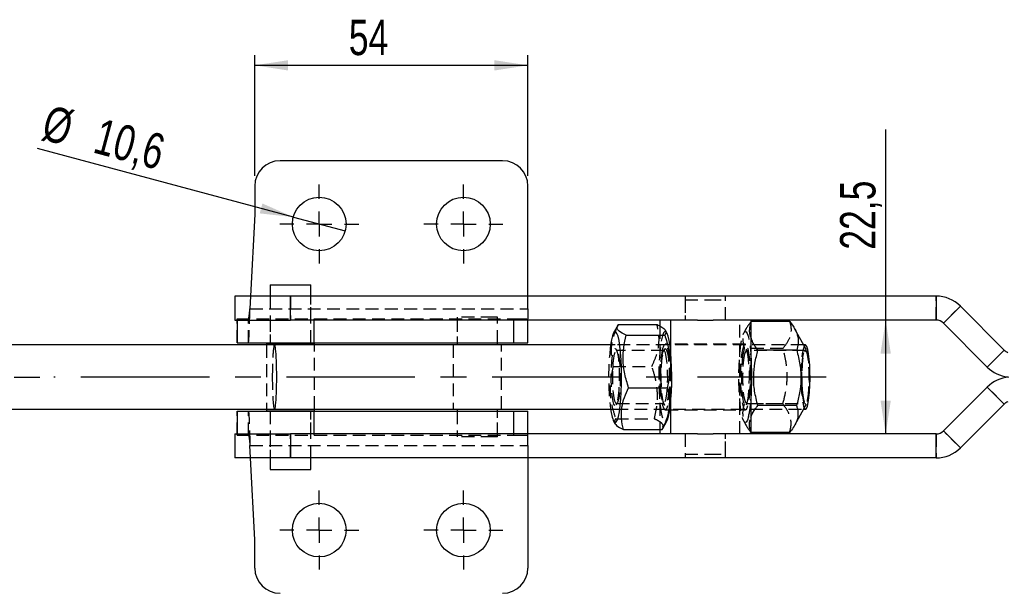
# Model space of a CAD drawing. Extents: x 95 to 730, y 28 to 566.
# Tile 4 of 19: x 243 to 438, y 283 to 396. Entities that reach past the tile are written whole.
import ezdxf

# ---------------------------------------------------------------- set-up
doc = ezdxf.new("R2010")
doc.units = 0
doc.header["$LTSCALE"] = 2
doc.linetypes.add('CENTERX2', pattern=[20.32, 12.7, -2.54, 2.54, -2.54])
doc.linetypes.add('HIDDEN', pattern=[1.905, 1.27, -0.635])
doc.layers.get('0').update_dxf_attribs({"linetype": 'CONTINUOUS'})
doc.styles.add('SLDTEXTSTYLE0', font='TXT', dxfattribs={"width": 0.75})
doc.dimstyles.new('SLDDIMSTYLE4', dxfattribs={"dimtxt": 7, "dimasz": 6.604, "dimexe": 0, "dimexo": 0.0625, "dimgap": 1.75, "dimtad": 1, "dimdec": 3, "dimrnd": 1e-09, "dimzin": 12, "dimtxsty": 'SLDTEXTSTYLE0', "dimsah": 1, "dimcen": 0.09, "dimazin": 3, "dimtfac": 1, "dimtdec": 3, "dimtofl": 0, "dimtmove": 0, "dimatfit": 3, "dimtolj": 1, "dimtzin": 12})
doc.dimstyles.new('SLDDIMSTYLE5', dxfattribs={"dimtxt": 7, "dimasz": 6.604, "dimexe": 0, "dimexo": 0.0625, "dimgap": 1.75, "dimtad": 1, "dimdec": 3, "dimrnd": 1e-09, "dimzin": 12, "dimtxsty": 'SLDTEXTSTYLE0', "dimblk1": 'NONE', "dimsah": 1, "dimcen": 0, "dimazin": 3, "dimtfac": 1, "dimtdec": 3, "dimtmove": 0, "dimatfit": 3, "dimtolj": 1, "dimtzin": 12})

# ---------------------------------------------------------------- blocks, each defined once
blk = doc.blocks.new('_D_10')
at = {"color": 179, "linetype": 'CONTINUOUS'}
for q in [(246.92, 370.98), (307.75, 354.68)]:
    blk.add_line((297.52, 357.42), q, dxfattribs=at)
blk.add_solid([(297.52, 357.42), (291.4, 360.11), (290.87, 358.15)], dxfattribs=at)
at = {"color": 179, "linetype": 'CONTINUOUS', "char_height": 7, "attachment_point": 1, "rotation": 345, "style": 'SLDTEXTSTYLE0'}
for s, insert in [('%%c', (249.24, 379.65, 26.64)), ('10,6', (259.46, 377.02, 26.64))]:
    blk.add_mtext(s, dxfattribs=dict(at, insert=insert))
blk = doc.blocks.new('_NONE')
blk = doc.blocks.new('_D_11')
at = {"color": 179, "linetype": 'CONTINUOUS'}
for p, q in [((289.88, 365.55), (289.88, 389.42)), ((343.88, 365.55), (343.88, 389.42)), ((289.88, 387.42), (343.88, 387.42))]:
    blk.add_line(p, q, dxfattribs=at)
for points in [[(289.88, 387.42), (296.49, 386.4), (296.49, 388.43)], [(343.88, 387.42), (337.28, 388.43), (337.28, 386.4)]]:
    blk.add_solid(points, dxfattribs=at)
at = {"color": 179, "linetype": 'CONTINUOUS', "insert": (308.48, 396.44, 26.64), "char_height": 7, "attachment_point": 1, "style": 'SLDTEXTSTYLE0'}
blk.add_mtext('54', dxfattribs=at)
blk = doc.blocks.new('_D_12')
at = {"color": 218, "linetype": 'CONTINUOUS'}
for p, q in [((414.6, 337.05), (414.6, 374.76)), ((414.6, 314.55), (414.6, 337.05))]:
    blk.add_line(p, q, dxfattribs=at)
for points in [[(414.6, 337.05), (413.58, 330.45), (415.62, 330.45)], [(414.6, 314.55), (415.62, 321.16), (413.58, 321.16)]]:
    blk.add_solid(points, dxfattribs=at)
at = {"color": 218, "linetype": 'CONTINUOUS', "insert": (405.58, 350.97, 26.64), "char_height": 7, "attachment_point": 1, "rotation": 90, "style": 'SLDTEXTSTYLE0'}
blk.add_mtext('22,5', dxfattribs=at)
blk = doc.blocks.new('SW_CENTERMARKSYMBOL_7')
at = {"color": 0, "linetype": 'CONTINUOUS'}
for p, q in [((0, 5), (0, 7.8)), ((0, 0), (0, 2.5)), ((-5, 0), (-7.8, 0)), ((0, 0), (-2.5, 0)), ((0, 0), (0, -2.5)), ((0, 0), (2.5, 0)), ((5, 0), (7.8, 0)), ((0, -5), (0, -7.8))]:
    blk.add_line(p, q, dxfattribs=at)
blk = doc.blocks.new('SW_CENTERMARKSYMBOL_8')
at = {"color": 0, "linetype": 'CONTINUOUS'}
for p, q in [((0, 5), (0, 7.8)), ((0, 0), (0, 2.5)), ((-5, 0), (-7.8, 0)), ((0, 0), (-2.5, 0)), ((0, 0), (0, -2.5)), ((0, 0), (2.5, 0)), ((5, 0), (7.8, 0)), ((0, -5), (0, -7.8))]:
    blk.add_line(p, q, dxfattribs=at)
blk = doc.blocks.new('SW_CENTERMARKSYMBOL_11')
at = {"color": 0, "linetype": 'CONTINUOUS'}
for p, q in [((0, 5), (0, 7.8)), ((0, 0), (0, 2.5)), ((-5, 0), (-7.8, 0)), ((0, 0), (-2.5, 0)), ((0, 0), (0, -2.5)), ((0, 0), (2.5, 0)), ((5, 0), (7.8, 0)), ((0, -5), (0, -7.8))]:
    blk.add_line(p, q, dxfattribs=at)
blk = doc.blocks.new('SW_CENTERMARKSYMBOL_12')
at = {"color": 0, "linetype": 'CONTINUOUS'}
for p, q in [((0, 5), (0, 7.8)), ((0, 0), (0, 2.5)), ((-5, 0), (-7.8, 0)), ((0, 0), (-2.5, 0)), ((0, 0), (0, -2.5)), ((0, 0), (2.5, 0)), ((5, 0), (7.8, 0)), ((0, -5), (0, -7.8))]:
    blk.add_line(p, q, dxfattribs=at)

msp = doc.modelspace()

# ---------------------------------------------------------------- linework, layer by layer
at = {"color": 7, "linetype": 'CONTINUOUS'}
for p, q in [((338.8847, 368.5519), (294.8847, 368.5519)), ((289.8847, 363.5519), (289.8847, 357.9895)), ((343.8847, 341.8019), (343.8847, 363.5519)), ((289.8847, 357.9895), (289.069, 341.8019)), ((292.9515, 344.0519), (292.9515, 341.8019)), ((292.9515, 344.0519), (300.9515, 344.0519)), ((300.9515, 341.8019), (300.9515, 344.0519)), ((285.9515, 341.8019), (285.9515, 337.0519)), ((296.9515, 341.8019), (285.9515, 341.8019)), ((296.9515, 337.0519), (296.9515, 341.8019)), ((424.5901, 341.8019), (296.9515, 341.8019)), ((424.5901, 341.8019), (424.5901, 337.0519)), ((426.0043, 336.4661), (429.3631, 339.8248)), ((438.0502, 331.1376), (429.3631, 339.8248)), ((285.9515, 337.0519), (296.9515, 337.0519)), ((286.4018, 337.0519), (286.4018, 332.552)), ((377.3743, 337.0519), (296.9515, 337.0519)), ((343.8847, 332.552), (343.8847, 337.0519)), ((369.9351, 337.0519), (369.9351, 335.9172)), ((372.1308, 330.44), (372.1308, 337.0519)), ((377.3743, 337.0519), (380.5287, 337.0519)), ((424.5901, 337.0519), (380.5287, 337.0519)), ((387.9679, 337.0519), (387.9679, 314.5519)), ((387.9679, 336.5043), (388.0237, 336.7697)), ((395.6706, 336.7697), (388.0237, 336.7697)), ((361.6347, 335.998), (360.8157, 334.5182)), ((361.7548, 336.1805), (369.4018, 336.1805)), ((371.352, 334.5182), (371.0755, 335.0179)), ((398.5078, 331.9517), (396.5945, 335.4087)), ((434.6915, 327.7789), (426.0043, 336.4661)), ((363.287, 334.0673), (370.9339, 334.0673)), ((293.7993, 332.1519), (207.1551, 332.1519)), ((286.4018, 332.552), (301.6542, 332.552)), ((292.189, 332.5019), (292.189, 332.1519)), ((292.189, 332.5019), (301.714, 332.5019)), ((292.9515, 332.552), (292.9515, 332.5019)), ((361.1348, 332.1519), (293.7993, 332.1519)), ((300.9515, 332.5019), (300.9515, 332.552)), ((301.6542, 332.552), (341.1135, 332.552)), ((301.714, 332.1519), (301.714, 332.5019)), ((329.8847, 332.552), (329.8847, 332.1519)), ((337.8847, 332.1519), (337.8847, 332.552)), ((341.1135, 332.552), (343.8847, 332.552)), ((397.0086, 331.1155), (389.3617, 331.1155)), ((398.7479, 332.1519), (398.397, 332.1519)), ((438.0502, 331.1376), (434.6915, 327.7789)), ((363.7925, 323.6887), (371.4395, 323.6887)), ((434.6915, 323.8248), (426.0043, 315.1376)), ((438.0502, 320.4661), (434.6915, 323.8248)), ((372.1308, 314.5519), (372.1308, 321.1637)), ((207.1551, 319.4519), (293.7993, 319.4519)), ((292.189, 319.4519), (292.189, 319.1019)), ((293.7993, 319.4519), (361.1348, 319.4519)), ((301.714, 319.1019), (301.714, 319.4519)), ((329.8847, 319.4519), (329.8847, 319.0517)), ((337.8847, 319.0517), (337.8847, 319.4519)), ((396.9806, 320.1476), (389.3337, 320.1476)), ((396.6506, 316.2964), (398.5078, 319.652)), ((398.397, 319.4519), (398.7479, 319.4519)), ((438.0502, 320.4661), (429.3631, 311.7789)), ((286.4018, 319.0517), (286.4018, 314.5519)), ((286.4018, 319.0517), (301.6542, 319.0517)), ((292.189, 319.1019), (301.714, 319.1019)), ((292.9515, 319.1019), (292.9515, 319.0517)), ((300.9515, 319.0517), (300.9515, 319.1019)), ((301.6542, 319.0517), (341.1135, 319.0517)), ((341.1135, 319.0517), (343.8847, 319.0517)), ((343.8847, 314.5519), (343.8847, 319.0517)), ((360.8157, 317.0855), (361.0923, 316.5858)), ((362.766, 315.4232), (370.413, 315.4232)), ((369.9351, 315.4232), (369.9351, 314.5519)), ((370.413, 315.4232), (370.4628, 315.6129)), ((370.533, 315.6057), (371.352, 317.0855)), ((285.9515, 314.5519), (285.9515, 309.8019)), ((285.9515, 314.5519), (296.9515, 314.5519)), ((296.9515, 314.5519), (296.9515, 309.8019)), ((377.3743, 314.5519), (296.9515, 314.5519)), ((377.3743, 314.5519), (380.5287, 314.5519)), ((424.5901, 314.5519), (380.5287, 314.5519)), ((395.6146, 314.834), (387.9679, 314.834)), ((424.5901, 309.8019), (424.5901, 314.5519)), ((426.0043, 315.1376), (429.3631, 311.7789)), ((296.9515, 309.8019), (285.9515, 309.8019)), ((289.8847, 293.6142), (289.069, 309.8019)), ((292.9515, 309.8019), (292.9515, 307.5519)), ((424.5901, 309.8019), (296.9515, 309.8019)), ((300.9515, 307.5519), (300.9515, 309.8019)), ((343.8847, 309.8019), (343.8847, 288.0519)), ((292.9515, 307.5519), (300.9515, 307.5519)), ((289.8847, 288.0519), (289.8847, 293.6142))]:
    msp.add_line(p, q, dxfattribs=at)
at = {"color": 7, "linetype": 'HIDDEN'}
for p, q in [((289.069, 341.8019), (288.9431, 339.302)), ((292.9515, 341.8019), (292.9515, 332.552)), ((292.9515, 341.8019), (292.9515, 337.0519)), ((296.9515, 341.8019), (296.9515, 337.0519)), ((300.9515, 332.552), (300.9515, 341.8019)), ((300.9515, 337.0519), (300.9515, 341.8019)), ((343.8847, 339.302), (343.8847, 341.8019)), ((374.9515, 341.8019), (374.9515, 337.0519)), ((374.9515, 341.0519), (379.5209, 341.0519)), ((374.9515, 341.0519), (374.9515, 337.0519)), ((379.5209, 341.0519), (382.9515, 341.0519)), ((382.9515, 337.0519), (382.9515, 341.8019)), ((382.9515, 337.0519), (382.9515, 341.0519)), ((424.5901, 337.0519), (424.5901, 341.8019)), ((288.9431, 339.302), (343.8847, 339.302)), ((343.8847, 339.302), (343.8847, 337.302)), ((429.3631, 339.8248), (426.0043, 336.4661)), ((286.4018, 337.302), (301.6542, 337.302)), ((286.4018, 337.302), (286.4018, 337.0519)), ((286.4152, 332.552), (286.4152, 337.302)), ((288.6344, 332.552), (288.6344, 337.302)), ((292.9515, 337.302), (292.9515, 332.552)), ((300.9515, 332.552), (300.9515, 337.302)), ((301.6542, 337.302), (341.1135, 337.302)), ((301.6542, 337.0519), (301.6542, 337.302)), ((337.1191, 337.6519), (329.8847, 337.6519)), ((329.8847, 337.6519), (329.8847, 332.552)), ((329.8847, 337.302), (329.8847, 332.552)), ((337.8847, 337.6519), (337.1191, 337.6519)), ((337.8847, 332.552), (337.8847, 337.6519)), ((337.8847, 332.552), (337.8847, 337.302)), ((341.1135, 337.302), (343.8847, 337.302)), ((341.1135, 337.0519), (341.1135, 337.302)), ((343.8847, 337.0519), (343.8847, 337.302)), ((385.7722, 314.5519), (385.7722, 337.0519)), ((369.9351, 335.9172), (369.9351, 315.4232)), ((386.9877, 335.3073), (386.551, 334.5182)), ((292.189, 332.1519), (292.189, 319.4519)), ((301.714, 319.4519), (301.714, 332.1519)), ((329.1222, 332.1519), (329.1222, 319.4519)), ((338.6472, 319.4519), (338.6472, 332.1519)), ((398.397, 332.1519), (361.1348, 332.1519)), ((361.5526, 330.9399), (361.2994, 331.3132)), ((370.7686, 331.0519), (361.3991, 331.0519)), ((370.8683, 331.3132), (370.6151, 330.9399)), ((386.8701, 332.3019), (371.033, 332.3019)), ((386.6577, 331.4561), (386.4463, 330.5158)), ((394.3046, 331.4561), (386.6577, 331.4561)), ((387.2879, 330.9399), (387.0347, 331.3132)), ((398.7479, 331.0519), (387.1344, 331.0519)), ((398.9441, 331.1633), (398.5078, 331.9517)), ((434.6915, 327.7789), (438.0502, 331.1376)), ((372.1308, 321.1637), (372.1308, 330.44)), ((360.7282, 327.9151), (368.3752, 327.9151)), ((434.6915, 323.8248), (438.0502, 320.4661)), ((361.1348, 319.4519), (398.397, 319.4519)), ((361.2994, 320.2905), (361.5526, 320.6638)), ((361.3991, 320.5519), (370.7686, 320.5519)), ((370.6151, 320.6638), (370.8683, 320.2905)), ((371.033, 319.3019), (386.8701, 319.3019)), ((394.2766, 320.4882), (386.6297, 320.4882)), ((387.0347, 320.2905), (387.2879, 320.6638)), ((387.1344, 320.5519), (398.7479, 320.5519)), ((398.5078, 319.652), (398.9441, 320.4404)), ((286.4152, 314.3018), (286.4152, 319.0517)), ((288.6344, 314.3018), (288.6344, 319.0517)), ((292.9515, 319.0517), (292.9515, 309.8019)), ((292.9515, 319.0517), (292.9515, 314.3018)), ((300.9515, 309.8019), (300.9515, 319.0517)), ((300.9515, 314.3018), (300.9515, 319.0517)), ((329.8847, 319.0517), (329.8847, 313.9519)), ((329.8847, 319.0517), (329.8847, 314.3018)), ((337.8847, 313.9519), (337.8847, 319.0517)), ((337.8847, 314.3018), (337.8847, 319.0517)), ((361.2338, 317.5364), (368.8808, 317.5364)), ((386.551, 317.0855), (387.0424, 316.1976)), ((286.4018, 314.5519), (286.4018, 314.3018)), ((286.4018, 314.3018), (301.6542, 314.3018)), ((292.9515, 314.5519), (292.9515, 309.8019)), ((296.9515, 309.8019), (296.9515, 314.5519)), ((300.9515, 309.8019), (300.9515, 314.5519)), ((301.6542, 314.3018), (301.6542, 314.5519)), ((301.6542, 314.3018), (341.1135, 314.3018)), ((337.1191, 313.9519), (329.8847, 313.9519)), ((337.8847, 313.9519), (337.1191, 313.9519)), ((341.1135, 314.3018), (341.1135, 314.5519)), ((341.1135, 314.3018), (343.8847, 314.3018)), ((343.8847, 314.3018), (343.8847, 314.5519)), ((343.8847, 312.3018), (343.8847, 314.3018)), ((374.9515, 314.5519), (374.9515, 310.5519)), ((374.9515, 314.5519), (374.9515, 309.8019)), ((382.9515, 310.5519), (382.9515, 314.5519)), ((382.9515, 309.8019), (382.9515, 314.5519)), ((387.9679, 314.834), (387.9677, 314.834)), ((424.5901, 314.5519), (424.5901, 309.8019)), ((429.3631, 311.7789), (426.0043, 315.1376)), ((288.9431, 312.3018), (343.8847, 312.3018)), ((289.069, 309.8019), (288.9431, 312.3018)), ((343.8847, 312.3018), (343.8847, 309.8019)), ((374.9515, 310.5519), (379.5209, 310.5519)), ((379.5209, 310.5519), (382.9515, 310.5519))]:
    msp.add_line(p, q, dxfattribs=at)
at = {"color": 8, "linetype": 'CONTINUOUS'}
for p, q in [((301.6542, 332.552), (301.6542, 337.0519)), ((341.1135, 332.552), (341.1135, 337.0519)), ((301.6542, 314.5519), (301.6542, 319.0517)), ((341.1135, 314.5519), (341.1135, 319.0517))]:
    msp.add_line(p, q, dxfattribs=at)
at = {"color": 179, "linetype": 'CENTERX2'}
for p in [(171.2304, 325.8019), (402.8332, 325.8019)]:
    msp.add_line(p, (250.1896, 325.8019), dxfattribs=at)
at = {"color": 7, "linetype": 'CONTINUOUS', "flags": 128}
for points in [[(360.888, 316.9704), (361.1164, 316.8028), (361.3454, 316.9244), (361.5677, 317.3313), (361.776, 318.0104), (361.9637, 318.94), (362.1248, 320.0902), (362.2541, 321.4239), (362.3473, 322.8983), (362.4016, 324.4661), (362.4152, 326.0767), (362.3877, 327.6786), (362.3198, 329.2201), (362.2139, 330.6518), (362.0733, 331.9275), (361.9025, 333.0064), (361.7071, 333.8538), (361.4933, 334.4423), (361.2679, 334.7531), (361.0383, 334.7763), (360.8117, 334.5109), (360.5956, 333.9657), (360.3967, 333.1581), (360.227, 332.1519)], [(371.352, 317.0855), (371.4659, 317.3313), (371.6742, 318.0104), (371.8619, 318.94), (372.023, 320.0902), (372.1522, 321.4239), (372.2455, 322.8983), (372.2998, 324.4661), (372.3134, 326.0767), (372.2859, 327.6786), (372.218, 329.2201), (372.1121, 330.6518), (371.9715, 331.9275), (371.8007, 333.0064), (371.6053, 333.8538), (371.3914, 334.4423), (371.352, 334.5182)], [(398.7479, 319.4519), (398.9422, 319.6003), (399.1274, 320.0388), (399.2949, 320.7467), (399.4367, 321.691), (399.5464, 322.8275), (399.6188, 324.1031), (399.6504, 325.4581), (399.6398, 326.8292), (399.5875, 328.1522), (399.496, 329.3654), (399.3694, 330.4119), (399.2139, 331.2429), (399.0365, 331.8195), (398.8456, 332.1146), (398.7479, 332.1519)]]:
    msp.add_lwpolyline(points, dxfattribs=at)
at = {"color": 7, "linetype": 'HIDDEN', "flags": 128}
for points in [[(371.352, 334.5182), (371.1661, 334.7531), (370.9364, 334.7763), (370.7099, 334.5109), (370.4937, 333.9657), (370.2949, 333.1581), (370.1198, 332.114), (369.9741, 330.8671), (369.8623, 329.4573), (369.7883, 327.9301), (369.7542, 326.3345), (369.7612, 324.7217), (369.8091, 323.1437), (369.8963, 321.6511), (370.0201, 320.2919), (370.1764, 319.1098), (370.3602, 318.1428), (370.5657, 317.4219), (370.7862, 316.9704), (370.7862, 316.9704)], [(387.4906, 317.9282), (387.2805, 317.2763), (387.0572, 316.8984), (386.8279, 316.8067), (386.6, 317.0041), (386.3807, 317.4843), (386.1772, 318.2318), (385.9959, 319.2226), (385.8428, 320.4249), (385.7226, 321.8), (385.6393, 323.3037), (385.5956, 324.8877), (385.5929, 326.5011), (385.6312, 328.092), (385.7093, 329.6093), (385.8247, 331.0042), (385.9737, 332.232), (386.1516, 333.253), (386.3525, 334.0346), (386.57, 334.5516), (386.7972, 334.7873), (387.0268, 334.7342), (387.2513, 334.3941), (387.4635, 333.7778), (387.6567, 332.9051), (387.8246, 331.8041), (387.9618, 330.5102), (387.9679, 330.44)], [(361.2892, 331.3278), (361.4664, 330.9287), (361.6258, 330.2531), (361.7587, 329.3377), (361.8579, 328.2315), (361.9182, 326.9945), (361.9362, 325.6931), (361.911, 324.3975), (361.844, 323.1777), (361.7388, 322.0994), (361.6009, 321.2206), (361.438, 320.5889), (361.2587, 320.2381), (361.0727, 320.1873), (360.8901, 320.4392), (360.7207, 320.9802), (360.5736, 321.7811), (360.4567, 322.7988), (360.3764, 323.9784), (360.337, 325.2563), (360.3406, 326.5636), (360.387, 327.8298), (360.4737, 328.9867), (360.5961, 329.9719), (360.7475, 330.7323), (360.9198, 331.2269), (361.1036, 331.429), (361.2892, 331.3278)], [(361.2552, 320.6502), (361.0839, 321.0419), (360.9309, 321.7103), (360.8051, 322.6164), (360.7139, 323.7077), (360.6625, 324.9207), (360.6539, 326.1849), (360.6886, 327.4268), (360.7646, 328.5743), (360.8774, 329.5607), (361.0206, 330.3286), (361.1858, 330.8334), (361.3634, 331.0459), (361.5431, 330.9535), (361.7144, 330.5618), (361.8674, 329.8934), (361.9932, 328.9873), (362.0844, 327.896), (362.1358, 326.683), (362.1444, 325.4188), (362.1097, 324.1769), (362.0337, 323.0294), (361.9208, 322.043), (361.7776, 321.2751), (361.6125, 320.7703), (361.4349, 320.5579), (361.2552, 320.6502)], [(370.9126, 330.9535), (370.7329, 331.0459), (370.5553, 330.8334), (370.3901, 330.3286), (370.2469, 329.5607), (370.134, 328.5743), (370.058, 327.4268), (370.0233, 326.1849), (370.0319, 324.9207), (370.0834, 323.7077), (370.1746, 322.6164), (370.3004, 321.7103), (370.4533, 321.0419), (370.6246, 320.6502), (370.8043, 320.5579), (370.9819, 320.7703), (371.1471, 321.2751), (371.2903, 322.043), (371.4032, 323.0294), (371.4792, 324.1769), (371.5139, 325.4188), (371.5053, 326.683), (371.4539, 327.896), (371.3626, 328.9873), (371.2368, 329.8934), (371.0839, 330.5618), (370.9126, 330.9535)], [(370.1078, 325.8019), (370.128, 327.1533), (370.1878, 328.4456), (370.2845, 329.6225), (370.4139, 330.6323), (370.5704, 331.431), (370.7471, 331.9837), (370.9363, 332.2662), (371.1297, 332.2662), (371.3189, 331.9837), (371.4956, 331.431), (371.652, 330.6323), (371.7815, 329.6225), (371.8782, 328.4456), (371.9379, 327.1533), (371.9582, 325.8019), (371.9379, 324.4504), (371.8782, 323.1581), (371.7815, 321.9813), (371.652, 320.9714), (371.4956, 320.1727), (371.3189, 319.62), (371.1297, 319.3375), (370.9363, 319.3375), (370.7471, 319.62), (370.5704, 320.1727), (370.4139, 320.9714), (370.2845, 321.9813), (370.1878, 323.1581), (370.128, 324.4504), (370.1078, 325.8019)], [(371.1874, 331.3278), (371.3646, 330.9287), (371.524, 330.2531), (371.6568, 329.3377), (371.7561, 328.2315), (371.8164, 326.9945), (371.8344, 325.6931), (371.8092, 324.3975), (371.7422, 323.1777), (371.6369, 322.0994), (371.4991, 321.2206), (371.3362, 320.5889), (371.1569, 320.2381), (370.9709, 320.1873), (370.7883, 320.4392), (370.6188, 320.9802), (370.4717, 321.7811), (370.3549, 322.7988), (370.2746, 323.9784), (370.2352, 325.2563), (370.2388, 326.5636), (370.2852, 327.8298), (370.3719, 328.9867), (370.4943, 329.9719), (370.6457, 330.7323), (370.818, 331.2269), (371.0018, 331.429), (371.1874, 331.3278)], [(385.9449, 325.8019), (385.9651, 327.1533), (386.0248, 328.4456), (386.1215, 329.6225), (386.251, 330.6323), (386.4075, 331.431), (386.5842, 331.9837), (386.7733, 332.2662), (386.9668, 332.2662), (387.156, 331.9837), (387.3327, 331.431), (387.4891, 330.6323), (387.6186, 329.6225), (387.7153, 328.4456), (387.775, 327.1533), (387.7953, 325.8019), (387.775, 324.4504), (387.7153, 323.1581), (387.6186, 321.9813), (387.4891, 320.9714), (387.3327, 320.1727), (387.156, 319.62), (386.9668, 319.3375), (386.7733, 319.3375), (386.5842, 319.62), (386.4075, 320.1727), (386.251, 320.9714), (386.1215, 321.9813), (386.0248, 323.1581), (385.9651, 324.4504), (385.9449, 325.8019)], [(386.4818, 330.7285), (386.3305, 329.9666), (386.2084, 328.9802), (386.1219, 327.8225), (386.0757, 326.5558), (386.0724, 325.2485), (386.112, 323.971), (386.1926, 322.7922), (386.3096, 321.7756), (386.4569, 320.9762), (386.6264, 320.4368), (386.8091, 320.1867), (386.9951, 320.2393), (387.1743, 320.5918), (387.3371, 321.2252), (387.4748, 322.1053), (387.5798, 323.1847), (387.6466, 324.4051), (387.6715, 325.7009), (387.6532, 327.0021), (387.5927, 328.2386), (387.4932, 329.3437), (387.3602, 330.2579), (387.2007, 330.9319), (387.0234, 331.3293), (386.8378, 331.4287), (386.654, 331.2248), (386.4818, 330.7285)], [(386.7724, 330.3948), (386.9394, 330.87), (387.1177, 331.0505), (387.297, 330.9261), (387.4668, 330.5039), (387.6173, 329.8083), (387.7398, 328.88), (387.827, 327.7728), (387.874, 326.551), (387.8781, 325.2857), (387.8389, 324.0503), (387.7587, 322.9168), (387.6423, 321.9509), (387.4964, 321.2089), (387.3294, 320.7338), (387.1511, 320.5532), (386.9718, 320.6776), (386.802, 321.0999), (386.6515, 321.7954), (386.5291, 322.7237), (386.4418, 323.831), (386.3948, 325.0527), (386.3908, 326.3181), (386.43, 327.5534), (386.5101, 328.6869), (386.6265, 329.6528), (386.7724, 330.3948)], [(398.7479, 332.1519), (398.6501, 332.1146), (398.4593, 331.8195), (398.2819, 331.2429), (398.1263, 330.4119), (397.9998, 329.3654), (397.9082, 328.1522), (397.8559, 326.8292), (397.8453, 325.4581), (397.877, 324.1031), (397.9493, 322.8275), (398.059, 321.691), (398.2009, 320.7467), (398.3684, 320.0388), (398.5536, 319.6003), (398.7479, 319.4519)], [(398.0585, 323.1203), (398.1651, 322.0757), (398.3031, 321.232), (398.4651, 320.6346), (398.6424, 320.3158), (398.8253, 320.2928), (399.0041, 320.5667), (399.169, 321.1229), (399.3112, 321.9313), (399.4231, 322.9484), (399.4986, 324.1193), (399.5336, 325.3809), (399.5262, 326.6653), (399.4769, 327.903), (399.3883, 329.0275), (399.2651, 329.9781), (399.1141, 330.7036), (398.9433, 331.1648), (398.762, 331.3369), (398.5799, 331.2106), (398.4069, 330.7927), (398.2523, 330.1057), (398.1244, 329.1867), (398.0301, 328.0853), (397.9744, 326.8607), (397.9605, 325.5791), (397.9891, 324.3095), (398.0585, 323.1203)], [(398.0941, 323.2588), (398.1997, 322.2335), (398.3372, 321.4156), (398.4986, 320.8526), (398.6744, 320.5773), (398.8545, 320.6056), (399.0284, 320.9358), (399.186, 321.5489), (399.3182, 322.4091), (399.4171, 323.4665), (399.4773, 324.6597), (399.495, 325.9192), (399.4693, 327.1719), (399.4016, 328.3449), (399.296, 329.3702), (399.1585, 330.1881), (398.9972, 330.7511), (398.8213, 331.0264), (398.6412, 330.9981), (398.4673, 330.6679), (398.3097, 330.0548), (398.1776, 329.1946), (398.0786, 328.1372), (398.0185, 326.944), (398.0008, 325.6845), (398.0265, 324.4319), (398.0941, 323.2588)]]:
    msp.add_lwpolyline(points, dxfattribs=at)
at = {"color": 7, "linetype": 'CONTINUOUS'}
for centre in [(302.6347, 356.0519), (331.1347, 356.0519), (302.6347, 295.5519), (331.1347, 295.5519)]:
    msp.add_circle(centre, 5.3, dxfattribs=at)
for centre, radius, start, end in [((294.8847, 363.5519), 5, 90, 180), ((338.8847, 363.5519), 5, 0, 90), ((424.5901, 335.0519), 6.75, 45, 90), ((424.5901, 335.0519), 2, 45, 90), ((439.4645, 332.5519), 2, 225, 249.607694), ((331.096, 325.8019), 57.0607, 355.337605, 4.662395), ((439.4645, 332.5519), 6.75, 225, 263.75798), ((439.4645, 319.0519), 6.75, 94.585087, 135), ((367.8283, 320.148), 7.6331, 185.232987, 204.600727), ((439.4645, 319.0519), 2, 110.392306, 135), ((424.5901, 316.5519), 2, 270, 315), ((424.5901, 316.5519), 6.75, 270, 315), ((294.8847, 288.0519), 5, 180, 270), ((338.8847, 288.0519), 5, 270, 0)]:
    msp.add_arc(centre, radius, start, end, dxfattribs=at)
at = {"color": 7, "linetype": 'HIDDEN'}
for centre, radius, start, end in [((411.087, 325.8019), 51.2549, 172.883303, 187.116697), ((366.7022, 322.6478), 21.3174, 347.208819, 356.007836)]:
    msp.add_arc(centre, radius, start, end, dxfattribs=at)
for start_param, end_param in [(0, 1.57079633), (1.57079633, 3.14159265)]:
    msp.add_ellipse((293.7993, 325.8019), major_axis=(0, 6.35), ratio=0.0687825, start_param=start_param, end_param=end_param, dxfattribs=at)
at = {"color": 7, "linetype": 'CONTINUOUS'}
msp.add_ellipse((293.7993, 325.8019), major_axis=(0, 6.35), ratio=0.0687825, start_param=3.14159265, end_param=6.28318531, dxfattribs=at)
at = {"color": 7, "linetype": 'HIDDEN'}
for points, knots in [([(288.6344, 332.552), (288.6601, 332.6534), (288.7115, 332.8564), (288.7887, 334.4173), (288.8659, 336.6485), (288.9173, 338.4175), (288.9431, 339.302)], [0, 0, 0, 0, 0.24999993, 0.5000001, 0.75000003, 1, 1, 1, 1]), ([(288.6344, 337.302), (288.6601, 337.332), (288.7115, 337.3922), (288.7887, 337.8547), (288.8659, 338.5157), (288.9173, 339.0399), (288.9431, 339.302)], [0, 0, 0, 0, 0.25000047, 0.50000001, 0.75000011, 1, 1, 1, 1]), ([(388.0237, 336.7697), (387.8621, 336.5722), (387.3445, 335.9392), (386.6786, 334.8327), (386.2284, 333.2296), (386.4976, 332.1173), (386.6577, 331.4561)], [0, 0, 0, 0, 0.11404028, 0.36536125, 0.62276096, 1, 1, 1, 1]), ([(394.3046, 331.4561), (394.8046, 332.1173), (395.6373, 333.2184), (396.0191, 334.8209), (395.9261, 335.928), (395.7306, 336.5722), (395.6706, 336.7697)], [0, 0, 0, 0, 0.37723714, 0.62820907, 0.88596038, 1, 1, 1, 1]), ([(361.7548, 336.1805), (361.4231, 335.4631), (360.7526, 334.0128), (360.3063, 331.864), (360.3145, 329.8098), (360.5895, 328.5505), (360.7282, 327.9151)], [0, 0, 0, 0, 0.2646058, 0.5349496, 0.76534406, 1, 1, 1, 1]), ([(368.3752, 327.9151), (368.7069, 328.6324), (369.3774, 330.0828), (369.8237, 332.2316), (369.8155, 334.2858), (369.5405, 335.5451), (369.4018, 336.1805)], [0, 0, 0, 0, 0.264605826, 0.534949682, 0.765344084, 1, 1, 1, 1]), ([(387.9679, 333.7092), (387.9102, 333.8539), (387.6776, 334.438), (387.6932, 335.384), (387.8829, 336.1576), (387.9679, 336.5043)], [0, 0, 0, 0, 0.1538522, 0.62075904, 1, 1, 1, 1]), ([(394.2766, 320.4882), (394.5216, 321.4402), (395.017, 323.3647), (395.2037, 326.2161), (394.9473, 328.9419), (394.5202, 330.6129), (394.3046, 331.4561)], [0, 0, 0, 0, 0.264605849, 0.534949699, 0.765344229, 1, 1, 1, 1]), ([(360.7282, 327.9151), (360.5295, 327.0143), (360.1278, 325.1931), (360.0799, 322.4949), (360.4688, 319.9156), (360.9773, 318.3343), (361.2338, 317.5364)], [0, 0, 0, 0, 0.264605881, 0.534949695, 0.765344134, 1, 1, 1, 1]), ([(368.8808, 317.5364), (369.0795, 318.4372), (369.4812, 320.2583), (369.5292, 322.9566), (369.1402, 325.5359), (368.6317, 327.1172), (368.3752, 327.9151)], [0, 0, 0, 0, 0.26460584, 0.53494962, 0.7653441, 1, 1, 1, 1]), ([(386.6297, 320.4882), (386.5032, 319.9975), (386.2476, 319.0053), (386.416, 317.5353), (387.0119, 316.1301), (387.6471, 315.2687), (387.9677, 314.834)], [0, 0, 0, 0, 0.26460585, 0.5349497, 0.76534422, 1, 1, 1, 1]), ([(395.6146, 314.834), (395.7411, 315.3247), (395.9967, 316.3169), (395.8283, 317.7869), (395.2324, 319.1921), (394.5972, 320.0536), (394.2766, 320.4882)], [0, 0, 0, 0, 0.26460573, 0.53494947, 0.76534397, 1, 1, 1, 1]), ([(288.6344, 319.0517), (288.6601, 318.9503), (288.7115, 318.7474), (288.7887, 317.1864), (288.8659, 314.9553), (288.9173, 313.1863), (288.9431, 312.3018)], [0, 0, 0, 0, 0.24999993, 0.5000001, 0.75000003, 1, 1, 1, 1]), ([(361.2338, 317.5364), (361.1819, 317.4578), (361.0158, 317.2061), (360.9052, 316.8874), (361.098, 316.6465), (361.147, 316.5852)], [0, 0, 0, 0, 0.25287548, 0.81016055, 1, 1, 1, 1]), ([(370.5347, 315.8867), (370.5829, 315.9964), (370.7081, 316.2814), (370.2768, 316.7617), (369.5968, 317.2016), (369.0489, 317.4578), (368.8808, 317.5364)], [0, 0, 0, 0, 0.20134494, 0.52320085, 0.8537512, 1, 1, 1, 1]), ([(387.9677, 314.834), (387.7889, 315.4954), (387.5188, 316.4948), (387.8544, 317.5219), (387.9679, 317.8693)], [0, 0, 0, 0, 0.66174091, 1, 1, 1, 1]), ([(288.6344, 314.3018), (288.6601, 314.2717), (288.7115, 314.2116), (288.7887, 313.7491), (288.8659, 313.088), (288.9173, 312.5638), (288.9431, 312.3018)], [0, 0, 0, 0, 0.25000047, 0.50000001, 0.75000011, 1, 1, 1, 1])]:
    msp.add_open_spline(points, degree=3, knots=knots, dxfattribs=at)
at = {"color": 7, "linetype": 'CONTINUOUS'}
for points, knots in [([(395.6706, 336.7697), (396.0293, 336.279), (396.7545, 335.2868), (397.2818, 333.8169), (397.351, 332.4116), (397.1234, 331.5502), (397.0086, 331.1155)], [0, 0, 0, 0, 0.26460577, 0.53494959, 0.76534408, 1, 1, 1, 1]), ([(363.287, 334.0673), (362.7663, 334.3303), (361.8992, 334.7682), (361.4673, 335.4055), (361.5257, 335.8458), (361.701, 336.1019), (361.7548, 336.1805)], [0, 0, 0, 0, 0.37723719, 0.62820894, 0.88596029, 1, 1, 1, 1]), ([(369.4018, 336.1805), (369.5695, 336.1019), (370.1069, 335.8502), (370.8074, 335.4102), (371.3078, 334.7726), (371.0733, 334.3303), (370.9339, 334.0673)], [0, 0, 0, 0, 0.11404023, 0.36536117, 0.62276099, 1, 1, 1, 1]), ([(363.7925, 323.6887), (363.5061, 324.5895), (362.9269, 326.4106), (362.6161, 329.1088), (362.7538, 331.6881), (363.1082, 333.2694), (363.287, 334.0673)], [0, 0, 0, 0, 0.26460589, 0.53494969, 0.76534416, 1, 1, 1, 1]), ([(370.9339, 334.0673), (371.2204, 333.1665), (371.7995, 331.3454), (372.1104, 328.6471), (371.9727, 326.0678), (371.6183, 324.4865), (371.4395, 323.6887)], [0, 0, 0, 0, 0.26460584, 0.53494965, 0.76534411, 1, 1, 1, 1]), ([(389.3617, 331.1155), (388.99, 331.6059), (388.3452, 332.4566), (388.0801, 333.3365), (387.9679, 333.7092)], [0, 0, 0, 0, 0.57644389, 1, 1, 1, 1]), ([(389.3337, 320.1476), (389.0935, 321.0995), (388.608, 323.024), (388.4359, 325.8755), (388.7062, 328.6012), (389.1418, 330.2723), (389.3617, 331.1155)], [0, 0, 0, 0, 0.26460583, 0.53494959, 0.76534398, 1, 1, 1, 1]), ([(397.0086, 331.1155), (397.2488, 330.1635), (397.7343, 328.239), (397.9064, 325.3876), (397.6361, 322.6618), (397.2005, 320.9908), (396.9806, 320.1476)], [0, 0, 0, 0, 0.26460586, 0.53494968, 0.76534414, 1, 1, 1, 1]), ([(362.766, 315.4232), (362.6125, 316.1406), (362.3022, 317.5909), (362.3897, 319.7398), (362.9082, 321.7939), (363.496, 323.0532), (363.7925, 323.6887)], [0, 0, 0, 0, 0.2646058, 0.53494962, 0.76534409, 1, 1, 1, 1]), ([(371.4395, 323.6887), (371.593, 322.9713), (371.9033, 321.5209), (371.8158, 319.3721), (371.2973, 317.3179), (370.7095, 316.0586), (370.413, 315.4232)], [0, 0, 0, 0, 0.26460584, 0.53494964, 0.76534411, 1, 1, 1, 1]), ([(387.9679, 317.8693), (387.9922, 317.9738), (388.1246, 318.5416), (388.6549, 319.3059), (389.1743, 319.95), (389.3337, 320.1476)], [0, 0, 0, 0, 0.13523304, 0.73474994, 1, 1, 1, 1]), ([(396.9806, 320.1476), (397.0406, 319.95), (397.2327, 319.317), (397.3297, 318.2105), (396.9558, 316.6075), (396.1146, 315.4952), (395.6146, 314.834)], [0, 0, 0, 0, 0.11404016, 0.36536122, 0.62276103, 1, 1, 1, 1]), ([(361.147, 316.5852), (361.2146, 316.4622), (361.4307, 316.0689), (362.2222, 315.6862), (362.766, 315.4232)], [0, 0, 0, 0, 0.31289442, 1, 1, 1, 1])]:
    msp.add_open_spline(points, degree=3, knots=knots, dxfattribs=at)

# ---------------------------------------------------------------- block references
at = {"color": 179, "linetype": 'CONTINUOUS'}
for name, p in [('SW_CENTERMARKSYMBOL_7', (302.6347, 356.0519)), ('SW_CENTERMARKSYMBOL_8', (331.1347, 356.0519)), ('SW_CENTERMARKSYMBOL_11', (302.6347, 295.5519)), ('SW_CENTERMARKSYMBOL_12', (331.1347, 295.5519))]:
    msp.add_blockref(name, p, dxfattribs=at)

# ---------------------------------------------------------------- dimensions: what is measured, and where the dimension line sits
dim = msp.add_linear_dim(base=(343.8847, 387.4183), p1=(289.8847, 363.5519), p2=(343.8847, 363.5519), dimstyle='SLDDIMSTYLE4', dxfattribs=at)
dim.commit()
dim.dimension.update_dxf_attribs({"geometry": '_D_11', "text_midpoint": (316.4967, 387.4183), "dimtype": 160})
dim = msp.add_diameter_dim_2p(p1=(307.7541, 354.6801), p2=(297.5152, 357.4236), dimstyle='SLDDIMSTYLE5', dxfattribs=at)
dim.commit()
dim.dimension.update_dxf_attribs({"geometry": '_D_10', "text_midpoint": (263.14, 366.6344), "dimtype": 163})
at = {"color": 218, "linetype": 'CONTINUOUS'}
dim = msp.add_linear_dim(base=(414.6009, 337.0519), p1=(424.5901, 314.5519), p2=(424.5901, 337.0519), angle=90, dimstyle='SLDDIMSTYLE4', dxfattribs=at)
dim.commit()
dim.dimension.update_dxf_attribs({"geometry": '_D_12', "text_midpoint": (414.6009, 362.8669), "dimtype": 160})

doc.saveas('drawing.dxf')
